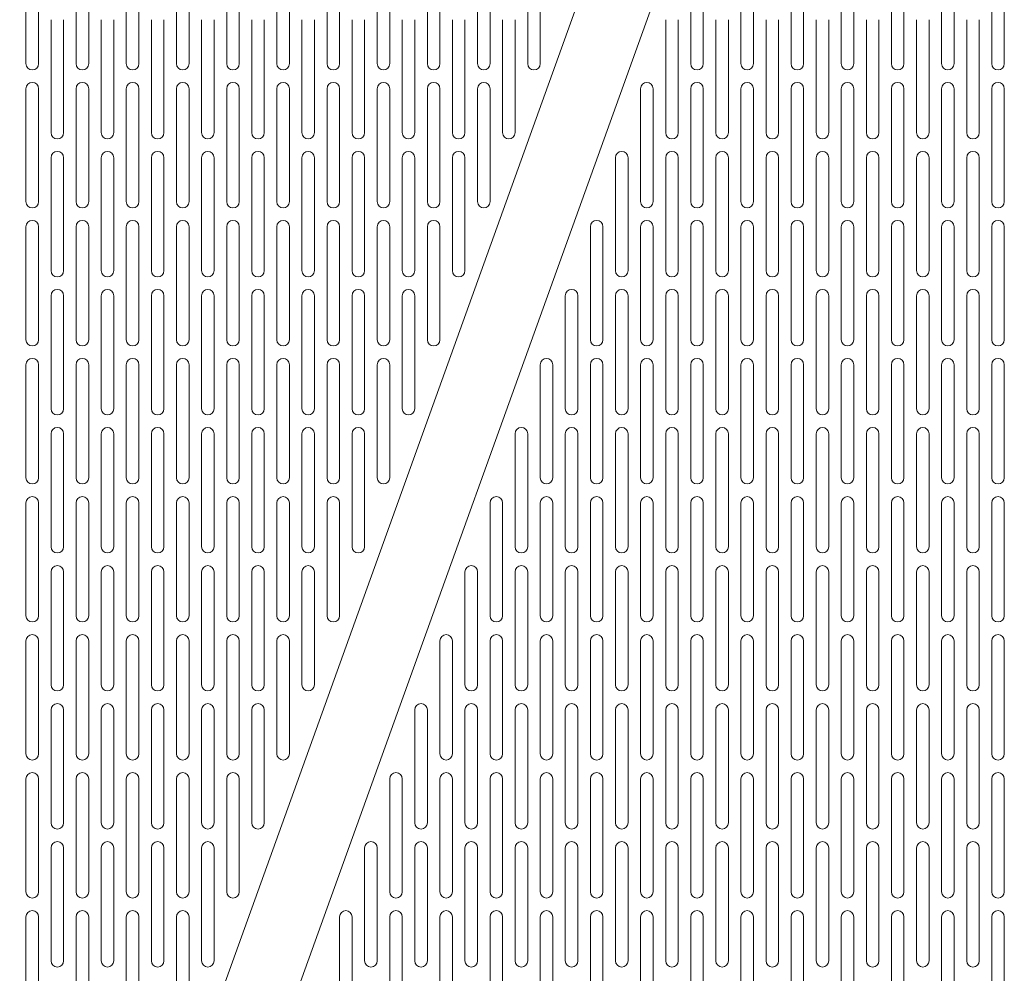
# Model space of a CAD drawing. Header units: millimetres. Extents: x 76.8 to 126.8, y 118.2 to 168.2.
# Tile 5 of 9: x 95.1 to 110.8, y 135.5 to 150.7. Entities that reach past the tile are written whole.
import ezdxf

# ---------------------------------------------------------------- set-up
doc = ezdxf.new("R2010")
doc.units = ezdxf.units.MM

msp = doc.modelspace()

# ---------------------------------------------------------------- linework, layer by layer
at = {"color": 7, "linetype": 'Continuous', "lineweight": 15}
for p, q in [((94.03, 123.216), (108.43, 163.216)), ((109.63, 163.216), (95.23, 123.216)), ((95.23, 151.816), (95.23, 150.016)), ((95.43, 150.016), (95.43, 151.816)), ((96.03, 151.816), (96.03, 150.016)), ((96.23, 150.016), (96.23, 151.816)), ((96.83, 151.816), (96.83, 150.016)), ((97.03, 150.016), (97.03, 151.816)), ((97.63, 151.816), (97.63, 150.016)), ((97.83, 150.016), (97.83, 151.816)), ((98.43, 151.816), (98.43, 150.016)), ((98.63, 150.016), (98.63, 151.816)), ((99.23, 151.816), (99.23, 150.016)), ((99.43, 150.016), (99.43, 151.816)), ((100.03, 151.816), (100.03, 150.016)), ((100.23, 150.016), (100.23, 151.816)), ((100.83, 151.816), (100.83, 150.016)), ((101.03, 150.016), (101.03, 151.816)), ((101.63, 151.816), (101.63, 150.016)), ((101.83, 150.016), (101.83, 151.816)), ((102.43, 151.816), (102.43, 150.016)), ((102.63, 150.016), (102.63, 151.816)), ((103.23, 151.816), (103.23, 150.016)), ((103.43, 150.016), (103.43, 151.816)), ((105.83, 151.816), (105.83, 150.016)), ((106.03, 150.016), (106.03, 151.816)), ((106.63, 151.816), (106.63, 150.016)), ((106.83, 150.016), (106.83, 151.816)), ((107.43, 151.816), (107.43, 150.016)), ((107.63, 150.016), (107.63, 151.816)), ((108.23, 151.816), (108.23, 150.016)), ((108.43, 150.016), (108.43, 151.816)), ((109.03, 151.816), (109.03, 150.016)), ((109.23, 150.016), (109.23, 151.816)), ((109.83, 151.816), (109.83, 150.016)), ((110.03, 150.016), (110.03, 151.816)), ((110.63, 151.816), (110.63, 150.016)), ((110.83, 150.016), (110.83, 151.816)), ((95.63, 150.716), (95.63, 148.916)), ((95.83, 148.916), (95.83, 150.716)), ((96.43, 150.716), (96.43, 148.916)), ((96.63, 148.916), (96.63, 150.716)), ((97.23, 150.716), (97.23, 148.916)), ((97.43, 148.916), (97.43, 150.716)), ((98.03, 150.716), (98.03, 148.916)), ((98.23, 148.916), (98.23, 150.716)), ((98.83, 150.716), (98.83, 148.916)), ((99.03, 148.916), (99.03, 150.716)), ((99.63, 150.716), (99.63, 148.916)), ((99.83, 148.916), (99.83, 150.716)), ((100.43, 150.716), (100.43, 148.916)), ((100.63, 148.916), (100.63, 150.716)), ((101.23, 150.716), (101.23, 148.916)), ((101.43, 148.916), (101.43, 150.716)), ((102.03, 150.716), (102.03, 148.916)), ((102.23, 148.916), (102.23, 150.716)), ((102.83, 150.716), (102.83, 148.916)), ((103.03, 148.916), (103.03, 150.716)), ((105.43, 150.716), (105.43, 148.916)), ((105.63, 148.916), (105.63, 150.716)), ((106.23, 150.716), (106.23, 148.916)), ((106.43, 148.916), (106.43, 150.716)), ((107.03, 150.716), (107.03, 148.916)), ((107.23, 148.916), (107.23, 150.716)), ((107.83, 150.716), (107.83, 148.916)), ((108.03, 148.916), (108.03, 150.716)), ((108.63, 150.716), (108.63, 148.916)), ((108.83, 148.916), (108.83, 150.716)), ((109.43, 150.716), (109.43, 148.916)), ((109.63, 148.916), (109.63, 150.716)), ((110.23, 150.716), (110.23, 148.916)), ((110.43, 148.916), (110.43, 150.716)), ((95.23, 149.616), (95.23, 147.816)), ((95.43, 147.816), (95.43, 149.616)), ((96.03, 149.616), (96.03, 147.816)), ((96.23, 147.816), (96.23, 149.616)), ((96.83, 149.616), (96.83, 147.816)), ((97.03, 147.816), (97.03, 149.616)), ((97.63, 149.616), (97.63, 147.816)), ((97.83, 147.816), (97.83, 149.616)), ((98.43, 149.616), (98.43, 147.816)), ((98.63, 147.816), (98.63, 149.616)), ((99.23, 149.616), (99.23, 147.816)), ((99.43, 147.816), (99.43, 149.616)), ((100.03, 149.616), (100.03, 147.816)), ((100.23, 147.816), (100.23, 149.616)), ((100.83, 149.616), (100.83, 147.816)), ((101.03, 147.816), (101.03, 149.616)), ((101.63, 149.616), (101.63, 147.816)), ((101.83, 147.816), (101.83, 149.616)), ((102.43, 149.616), (102.43, 147.816)), ((102.63, 147.816), (102.63, 149.616)), ((105.03, 149.616), (105.03, 147.816)), ((105.23, 147.816), (105.23, 149.616)), ((105.83, 149.616), (105.83, 147.816)), ((106.03, 147.816), (106.03, 149.616)), ((106.63, 149.616), (106.63, 147.816)), ((106.83, 147.816), (106.83, 149.616)), ((107.43, 149.616), (107.43, 147.816)), ((107.63, 147.816), (107.63, 149.616)), ((108.23, 149.616), (108.23, 147.816)), ((108.43, 147.816), (108.43, 149.616)), ((109.03, 149.616), (109.03, 147.816)), ((109.23, 147.816), (109.23, 149.616)), ((109.83, 149.616), (109.83, 147.816)), ((110.03, 147.816), (110.03, 149.616)), ((110.63, 149.616), (110.63, 147.816)), ((110.83, 147.816), (110.83, 149.616)), ((95.63, 148.516), (95.63, 146.716)), ((95.83, 146.716), (95.83, 148.516)), ((96.43, 148.516), (96.43, 146.716)), ((96.63, 146.716), (96.63, 148.516)), ((97.23, 148.516), (97.23, 146.716)), ((97.43, 146.716), (97.43, 148.516)), ((98.03, 148.516), (98.03, 146.716)), ((98.23, 146.716), (98.23, 148.516)), ((98.83, 148.516), (98.83, 146.716)), ((99.03, 146.716), (99.03, 148.516)), ((99.63, 148.516), (99.63, 146.716)), ((99.83, 146.716), (99.83, 148.516)), ((100.43, 148.516), (100.43, 146.716)), ((100.63, 146.716), (100.63, 148.516)), ((101.23, 148.516), (101.23, 146.716)), ((101.43, 146.716), (101.43, 148.516)), ((102.03, 148.516), (102.03, 146.716)), ((102.23, 146.716), (102.23, 148.516)), ((104.63, 148.516), (104.63, 146.716)), ((104.83, 146.716), (104.83, 148.516)), ((105.43, 148.516), (105.43, 146.716)), ((105.63, 146.716), (105.63, 148.516)), ((106.23, 148.516), (106.23, 146.716)), ((106.43, 146.716), (106.43, 148.516)), ((107.03, 148.516), (107.03, 146.716)), ((107.23, 146.716), (107.23, 148.516)), ((107.83, 148.516), (107.83, 146.716)), ((108.03, 146.716), (108.03, 148.516)), ((108.63, 148.516), (108.63, 146.716)), ((108.83, 146.716), (108.83, 148.516)), ((109.43, 148.516), (109.43, 146.716)), ((109.63, 146.716), (109.63, 148.516)), ((110.23, 148.516), (110.23, 146.716)), ((110.43, 146.716), (110.43, 148.516)), ((95.23, 147.416), (95.23, 145.616)), ((95.43, 145.616), (95.43, 147.416)), ((96.03, 147.416), (96.03, 145.616)), ((96.23, 145.616), (96.23, 147.416)), ((96.83, 147.416), (96.83, 145.616)), ((97.03, 145.616), (97.03, 147.416)), ((97.63, 147.416), (97.63, 145.616)), ((97.83, 145.616), (97.83, 147.416)), ((98.43, 147.416), (98.43, 145.616)), ((98.63, 145.616), (98.63, 147.416)), ((99.23, 147.416), (99.23, 145.616)), ((99.43, 145.616), (99.43, 147.416)), ((100.03, 147.416), (100.03, 145.616)), ((100.23, 145.616), (100.23, 147.416)), ((100.83, 147.416), (100.83, 145.616)), ((101.03, 145.616), (101.03, 147.416)), ((101.63, 147.416), (101.63, 145.616)), ((101.83, 145.616), (101.83, 147.416)), ((104.23, 147.416), (104.23, 145.616)), ((104.43, 145.616), (104.43, 147.416)), ((105.03, 147.416), (105.03, 145.616)), ((105.23, 145.616), (105.23, 147.416)), ((105.83, 147.416), (105.83, 145.616)), ((106.03, 145.616), (106.03, 147.416)), ((106.63, 147.416), (106.63, 145.616)), ((106.83, 145.616), (106.83, 147.416)), ((107.43, 147.416), (107.43, 145.616)), ((107.63, 145.616), (107.63, 147.416)), ((108.23, 147.416), (108.23, 145.616)), ((108.43, 145.616), (108.43, 147.416)), ((109.03, 147.416), (109.03, 145.616)), ((109.23, 145.616), (109.23, 147.416)), ((109.83, 147.416), (109.83, 145.616)), ((110.03, 145.616), (110.03, 147.416)), ((110.63, 147.416), (110.63, 145.616)), ((110.83, 145.616), (110.83, 147.416)), ((95.63, 146.316), (95.63, 144.516)), ((95.83, 144.516), (95.83, 146.316)), ((96.43, 146.316), (96.43, 144.516)), ((96.63, 144.516), (96.63, 146.316)), ((97.23, 146.316), (97.23, 144.516)), ((97.43, 144.516), (97.43, 146.316)), ((98.03, 146.316), (98.03, 144.516)), ((98.23, 144.516), (98.23, 146.316)), ((98.83, 146.316), (98.83, 144.516)), ((99.03, 144.516), (99.03, 146.316)), ((99.63, 146.316), (99.63, 144.516)), ((99.83, 144.516), (99.83, 146.316)), ((100.43, 146.316), (100.43, 144.516)), ((100.63, 144.516), (100.63, 146.316)), ((101.23, 146.316), (101.23, 144.516)), ((101.43, 144.516), (101.43, 146.316)), ((103.83, 146.316), (103.83, 144.516)), ((104.03, 144.516), (104.03, 146.316)), ((104.63, 146.316), (104.63, 144.516)), ((104.83, 144.516), (104.83, 146.316)), ((105.43, 146.316), (105.43, 144.516)), ((105.63, 144.516), (105.63, 146.316)), ((106.23, 146.316), (106.23, 144.516)), ((106.43, 144.516), (106.43, 146.316)), ((107.03, 146.316), (107.03, 144.516)), ((107.23, 144.516), (107.23, 146.316)), ((107.83, 146.316), (107.83, 144.516)), ((108.03, 144.516), (108.03, 146.316)), ((108.63, 146.316), (108.63, 144.516)), ((108.83, 144.516), (108.83, 146.316)), ((109.43, 146.316), (109.43, 144.516)), ((109.63, 144.516), (109.63, 146.316)), ((110.23, 146.316), (110.23, 144.516)), ((110.43, 144.516), (110.43, 146.316)), ((95.23, 145.216), (95.23, 143.416)), ((95.43, 143.416), (95.43, 145.216)), ((96.03, 145.216), (96.03, 143.416)), ((96.23, 143.416), (96.23, 145.216)), ((96.83, 145.216), (96.83, 143.416)), ((97.03, 143.416), (97.03, 145.216)), ((97.63, 145.216), (97.63, 143.416)), ((97.83, 143.416), (97.83, 145.216)), ((98.43, 145.216), (98.43, 143.416)), ((98.63, 143.416), (98.63, 145.216)), ((99.23, 145.216), (99.23, 143.416)), ((99.43, 143.416), (99.43, 145.216)), ((100.03, 145.216), (100.03, 143.416)), ((100.23, 143.416), (100.23, 145.216)), ((100.83, 145.216), (100.83, 143.416)), ((101.03, 143.416), (101.03, 145.216)), ((103.43, 145.216), (103.43, 143.416)), ((103.63, 143.416), (103.63, 145.216)), ((104.23, 145.216), (104.23, 143.416)), ((104.43, 143.416), (104.43, 145.216)), ((105.03, 145.216), (105.03, 143.416)), ((105.23, 143.416), (105.23, 145.216)), ((105.83, 145.216), (105.83, 143.416)), ((106.03, 143.416), (106.03, 145.216)), ((106.63, 145.216), (106.63, 143.416)), ((106.83, 143.416), (106.83, 145.216)), ((107.43, 145.216), (107.43, 143.416)), ((107.63, 143.416), (107.63, 145.216)), ((108.23, 145.216), (108.23, 143.416)), ((108.43, 143.416), (108.43, 145.216)), ((109.03, 145.216), (109.03, 143.416)), ((109.23, 143.416), (109.23, 145.216)), ((109.83, 145.216), (109.83, 143.416)), ((110.03, 143.416), (110.03, 145.216)), ((110.63, 145.216), (110.63, 143.416)), ((110.83, 143.416), (110.83, 145.216)), ((95.63, 144.116), (95.63, 142.316)), ((95.83, 142.316), (95.83, 144.116)), ((96.43, 144.116), (96.43, 142.316)), ((96.63, 142.316), (96.63, 144.116)), ((97.23, 144.116), (97.23, 142.316)), ((97.43, 142.316), (97.43, 144.116)), ((98.03, 144.116), (98.03, 142.316)), ((98.23, 142.316), (98.23, 144.116)), ((98.83, 144.116), (98.83, 142.316)), ((99.03, 142.316), (99.03, 144.116)), ((99.63, 144.116), (99.63, 142.316)), ((99.83, 142.316), (99.83, 144.116)), ((100.43, 144.116), (100.43, 142.316)), ((100.63, 142.316), (100.63, 144.116)), ((103.03, 144.116), (103.03, 142.316)), ((103.23, 142.316), (103.23, 144.116)), ((103.83, 144.116), (103.83, 142.316)), ((104.03, 142.316), (104.03, 144.116)), ((104.63, 144.116), (104.63, 142.316)), ((104.83, 142.316), (104.83, 144.116)), ((105.43, 144.116), (105.43, 142.316)), ((105.63, 142.316), (105.63, 144.116)), ((106.23, 144.116), (106.23, 142.316)), ((106.43, 142.316), (106.43, 144.116)), ((107.03, 144.116), (107.03, 142.316)), ((107.23, 142.316), (107.23, 144.116)), ((107.83, 144.116), (107.83, 142.316)), ((108.03, 142.316), (108.03, 144.116)), ((108.63, 144.116), (108.63, 142.316)), ((108.83, 142.316), (108.83, 144.116)), ((109.43, 144.116), (109.43, 142.316)), ((109.63, 142.316), (109.63, 144.116)), ((110.23, 144.116), (110.23, 142.316)), ((110.43, 142.316), (110.43, 144.116)), ((95.23, 143.016), (95.23, 141.216)), ((95.43, 141.216), (95.43, 143.016)), ((96.03, 143.016), (96.03, 141.216)), ((96.23, 141.216), (96.23, 143.016)), ((96.83, 143.016), (96.83, 141.216)), ((97.03, 141.216), (97.03, 143.016)), ((97.63, 143.016), (97.63, 141.216)), ((97.83, 141.216), (97.83, 143.016)), ((98.43, 143.016), (98.43, 141.216)), ((98.63, 141.216), (98.63, 143.016)), ((99.23, 143.016), (99.23, 141.216)), ((99.43, 141.216), (99.43, 143.016)), ((100.03, 143.016), (100.03, 141.216)), ((100.23, 141.216), (100.23, 143.016)), ((102.63, 143.016), (102.63, 141.216)), ((102.83, 141.216), (102.83, 143.016)), ((103.43, 143.016), (103.43, 141.216)), ((103.63, 141.216), (103.63, 143.016)), ((104.23, 143.016), (104.23, 141.216)), ((104.43, 141.216), (104.43, 143.016)), ((105.03, 143.016), (105.03, 141.216)), ((105.23, 141.216), (105.23, 143.016)), ((105.83, 143.016), (105.83, 141.216)), ((106.03, 141.216), (106.03, 143.016)), ((106.63, 143.016), (106.63, 141.216)), ((106.83, 141.216), (106.83, 143.016)), ((107.43, 143.016), (107.43, 141.216)), ((107.63, 141.216), (107.63, 143.016)), ((108.23, 143.016), (108.23, 141.216)), ((108.43, 141.216), (108.43, 143.016)), ((109.03, 143.016), (109.03, 141.216)), ((109.23, 141.216), (109.23, 143.016)), ((109.83, 143.016), (109.83, 141.216)), ((110.03, 141.216), (110.03, 143.016)), ((110.63, 143.016), (110.63, 141.216)), ((110.83, 141.216), (110.83, 143.016)), ((95.63, 141.916), (95.63, 140.116)), ((95.83, 140.116), (95.83, 141.916)), ((96.43, 141.916), (96.43, 140.116)), ((96.63, 140.116), (96.63, 141.916)), ((97.23, 141.916), (97.23, 140.116)), ((97.43, 140.116), (97.43, 141.916)), ((98.03, 141.916), (98.03, 140.116)), ((98.23, 140.116), (98.23, 141.916)), ((98.83, 141.916), (98.83, 140.116)), ((99.03, 140.116), (99.03, 141.916)), ((99.63, 141.916), (99.63, 140.116)), ((99.83, 140.116), (99.83, 141.916)), ((102.23, 141.916), (102.23, 140.116)), ((102.43, 140.116), (102.43, 141.916)), ((103.03, 141.916), (103.03, 140.116)), ((103.23, 140.116), (103.23, 141.916)), ((103.83, 141.916), (103.83, 140.116)), ((104.03, 140.116), (104.03, 141.916)), ((104.63, 141.916), (104.63, 140.116)), ((104.83, 140.116), (104.83, 141.916)), ((105.43, 141.916), (105.43, 140.116)), ((105.63, 140.116), (105.63, 141.916)), ((106.23, 141.916), (106.23, 140.116)), ((106.43, 140.116), (106.43, 141.916)), ((107.03, 141.916), (107.03, 140.116)), ((107.23, 140.116), (107.23, 141.916)), ((107.83, 141.916), (107.83, 140.116)), ((108.03, 140.116), (108.03, 141.916)), ((108.63, 141.916), (108.63, 140.116)), ((108.83, 140.116), (108.83, 141.916)), ((109.43, 141.916), (109.43, 140.116)), ((109.63, 140.116), (109.63, 141.916)), ((110.23, 141.916), (110.23, 140.116)), ((110.43, 140.116), (110.43, 141.916)), ((95.23, 140.816), (95.23, 139.016)), ((95.43, 139.016), (95.43, 140.816)), ((96.03, 140.816), (96.03, 139.016)), ((96.23, 139.016), (96.23, 140.816)), ((96.83, 140.816), (96.83, 139.016)), ((97.03, 139.016), (97.03, 140.816)), ((97.63, 140.816), (97.63, 139.016)), ((97.83, 139.016), (97.83, 140.816)), ((98.43, 140.816), (98.43, 139.016)), ((98.63, 139.016), (98.63, 140.816)), ((99.23, 140.816), (99.23, 139.016)), ((99.43, 139.016), (99.43, 140.816)), ((101.83, 140.816), (101.83, 139.016)), ((102.03, 139.016), (102.03, 140.816)), ((102.63, 140.816), (102.63, 139.016)), ((102.83, 139.016), (102.83, 140.816)), ((103.43, 140.816), (103.43, 139.016)), ((103.63, 139.016), (103.63, 140.816)), ((104.23, 140.816), (104.23, 139.016)), ((104.43, 139.016), (104.43, 140.816)), ((105.03, 140.816), (105.03, 139.016)), ((105.23, 139.016), (105.23, 140.816)), ((105.83, 140.816), (105.83, 139.016)), ((106.03, 139.016), (106.03, 140.816)), ((106.63, 140.816), (106.63, 139.016)), ((106.83, 139.016), (106.83, 140.816)), ((107.43, 140.816), (107.43, 139.016)), ((107.63, 139.016), (107.63, 140.816)), ((108.23, 140.816), (108.23, 139.016)), ((108.43, 139.016), (108.43, 140.816)), ((109.03, 140.816), (109.03, 139.016)), ((109.23, 139.016), (109.23, 140.816)), ((109.83, 140.816), (109.83, 139.016)), ((110.03, 139.016), (110.03, 140.816)), ((110.63, 140.816), (110.63, 139.016)), ((110.83, 139.016), (110.83, 140.816)), ((95.63, 139.716), (95.63, 137.916)), ((95.83, 137.916), (95.83, 139.716)), ((96.43, 139.716), (96.43, 137.916)), ((96.63, 137.916), (96.63, 139.716)), ((97.23, 139.716), (97.23, 137.916)), ((97.43, 137.916), (97.43, 139.716)), ((98.03, 139.716), (98.03, 137.916)), ((98.23, 137.916), (98.23, 139.716)), ((98.83, 139.716), (98.83, 137.916)), ((99.03, 137.916), (99.03, 139.716)), ((101.43, 139.716), (101.43, 137.916)), ((101.63, 137.916), (101.63, 139.716)), ((102.23, 139.716), (102.23, 137.916)), ((102.43, 137.916), (102.43, 139.716)), ((103.03, 139.716), (103.03, 137.916)), ((103.23, 137.916), (103.23, 139.716)), ((103.83, 139.716), (103.83, 137.916)), ((104.03, 137.916), (104.03, 139.716)), ((104.63, 139.716), (104.63, 137.916)), ((104.83, 137.916), (104.83, 139.716)), ((105.43, 139.716), (105.43, 137.916)), ((105.63, 137.916), (105.63, 139.716)), ((106.23, 139.716), (106.23, 137.916)), ((106.43, 137.916), (106.43, 139.716)), ((107.03, 139.716), (107.03, 137.916)), ((107.23, 137.916), (107.23, 139.716)), ((107.83, 139.716), (107.83, 137.916)), ((108.03, 137.916), (108.03, 139.716)), ((108.63, 139.716), (108.63, 137.916)), ((108.83, 137.916), (108.83, 139.716)), ((109.43, 139.716), (109.43, 137.916)), ((109.63, 137.916), (109.63, 139.716)), ((110.23, 139.716), (110.23, 137.916)), ((110.43, 137.916), (110.43, 139.716)), ((95.23, 138.616), (95.23, 136.816)), ((95.43, 136.816), (95.43, 138.616)), ((96.03, 138.616), (96.03, 136.816)), ((96.23, 136.816), (96.23, 138.616)), ((96.83, 138.616), (96.83, 136.816)), ((97.03, 136.816), (97.03, 138.616)), ((97.63, 138.616), (97.63, 136.816)), ((97.83, 136.816), (97.83, 138.616)), ((98.43, 138.616), (98.43, 136.816)), ((98.63, 136.816), (98.63, 138.616)), ((101.03, 138.616), (101.03, 136.816)), ((101.23, 136.816), (101.23, 138.616)), ((101.83, 138.616), (101.83, 136.816)), ((102.03, 136.816), (102.03, 138.616)), ((102.63, 138.616), (102.63, 136.816)), ((102.83, 136.816), (102.83, 138.616)), ((103.43, 138.616), (103.43, 136.816)), ((103.63, 136.816), (103.63, 138.616)), ((104.23, 138.616), (104.23, 136.816)), ((104.43, 136.816), (104.43, 138.616)), ((105.03, 138.616), (105.03, 136.816)), ((105.23, 136.816), (105.23, 138.616)), ((105.83, 138.616), (105.83, 136.816)), ((106.03, 136.816), (106.03, 138.616)), ((106.63, 138.616), (106.63, 136.816)), ((106.83, 136.816), (106.83, 138.616)), ((107.43, 138.616), (107.43, 136.816)), ((107.63, 136.816), (107.63, 138.616)), ((108.23, 138.616), (108.23, 136.816)), ((108.43, 136.816), (108.43, 138.616)), ((109.03, 138.616), (109.03, 136.816)), ((109.23, 136.816), (109.23, 138.616)), ((109.83, 138.616), (109.83, 136.816)), ((110.03, 136.816), (110.03, 138.616)), ((110.63, 138.616), (110.63, 136.816)), ((110.83, 136.816), (110.83, 138.616)), ((95.63, 137.516), (95.63, 135.716)), ((95.83, 135.716), (95.83, 137.516)), ((96.43, 137.516), (96.43, 135.716)), ((96.63, 135.716), (96.63, 137.516)), ((97.23, 137.516), (97.23, 135.716)), ((97.43, 135.716), (97.43, 137.516)), ((98.03, 137.516), (98.03, 135.716)), ((98.23, 135.716), (98.23, 137.516)), ((100.63, 137.516), (100.63, 135.716)), ((100.83, 135.716), (100.83, 137.516)), ((101.43, 137.516), (101.43, 135.716)), ((101.63, 135.716), (101.63, 137.516)), ((102.23, 137.516), (102.23, 135.716)), ((102.43, 135.716), (102.43, 137.516)), ((103.03, 137.516), (103.03, 135.716)), ((103.23, 135.716), (103.23, 137.516)), ((103.83, 137.516), (103.83, 135.716)), ((104.03, 135.716), (104.03, 137.516)), ((104.63, 137.516), (104.63, 135.716)), ((104.83, 135.716), (104.83, 137.516)), ((105.43, 137.516), (105.43, 135.716)), ((105.63, 135.716), (105.63, 137.516)), ((106.23, 137.516), (106.23, 135.716)), ((106.43, 135.716), (106.43, 137.516)), ((107.03, 137.516), (107.03, 135.716)), ((107.23, 135.716), (107.23, 137.516)), ((107.83, 137.516), (107.83, 135.716)), ((108.03, 135.716), (108.03, 137.516)), ((108.63, 137.516), (108.63, 135.716)), ((108.83, 135.716), (108.83, 137.516)), ((109.43, 137.516), (109.43, 135.716)), ((109.63, 135.716), (109.63, 137.516)), ((110.23, 137.516), (110.23, 135.716)), ((110.43, 135.716), (110.43, 137.516)), ((95.23, 136.416), (95.23, 134.616)), ((95.43, 134.616), (95.43, 136.416)), ((96.03, 136.416), (96.03, 134.616)), ((96.23, 134.616), (96.23, 136.416)), ((96.83, 136.416), (96.83, 134.616)), ((97.03, 134.616), (97.03, 136.416)), ((97.63, 136.416), (97.63, 134.616)), ((97.83, 134.616), (97.83, 136.416)), ((100.23, 136.416), (100.23, 134.616)), ((100.43, 134.616), (100.43, 136.416)), ((101.03, 136.416), (101.03, 134.616)), ((101.23, 134.616), (101.23, 136.416)), ((101.83, 136.416), (101.83, 134.616)), ((102.03, 134.616), (102.03, 136.416)), ((102.63, 136.416), (102.63, 134.616)), ((102.83, 134.616), (102.83, 136.416)), ((103.43, 136.416), (103.43, 134.616)), ((103.63, 134.616), (103.63, 136.416)), ((104.23, 136.416), (104.23, 134.616)), ((104.43, 134.616), (104.43, 136.416)), ((105.03, 136.416), (105.03, 134.616)), ((105.23, 134.616), (105.23, 136.416)), ((105.83, 136.416), (105.83, 134.616)), ((106.03, 134.616), (106.03, 136.416)), ((106.63, 136.416), (106.63, 134.616)), ((106.83, 134.616), (106.83, 136.416)), ((107.43, 136.416), (107.43, 134.616)), ((107.63, 134.616), (107.63, 136.416)), ((108.23, 136.416), (108.23, 134.616)), ((108.43, 134.616), (108.43, 136.416)), ((109.03, 136.416), (109.03, 134.616)), ((109.23, 134.616), (109.23, 136.416)), ((109.83, 136.416), (109.83, 134.616)), ((110.03, 134.616), (110.03, 136.416)), ((110.63, 136.416), (110.63, 134.616)), ((110.83, 134.616), (110.83, 136.416))]:
    msp.add_line(p, q, dxfattribs=at)
for centre, start, end in [((95.33, 150.016), 180, 0), ((96.13, 150.016), 180, 0), ((96.93, 150.016), 180, 0), ((97.73, 150.016), 180, 0), ((98.53, 150.016), 180, 0), ((99.33, 150.016), 180, 0), ((100.13, 150.016), 180, 0), ((100.93, 150.016), 180, 0), ((101.73, 150.016), 180, 0), ((102.53, 150.016), 180, 0), ((103.33, 150.016), 180, 0), ((105.93, 150.016), 180, 0), ((106.73, 150.016), 180, 0), ((107.53, 150.016), 180, 0), ((108.33, 150.016), 180, 0), ((109.13, 150.016), 180, 0), ((109.93, 150.016), 180, 0), ((110.73, 150.016), 180, 0), ((95.33, 149.616), 0, 180), ((96.13, 149.616), 0, 180), ((96.93, 149.616), 0, 180), ((97.73, 149.616), 0, 180), ((98.53, 149.616), 0, 180), ((99.33, 149.616), 0, 180), ((100.13, 149.616), 0, 180), ((100.93, 149.616), 0, 180), ((101.73, 149.616), 0, 180), ((102.53, 149.616), 0, 180), ((105.13, 149.616), 0, 180), ((105.93, 149.616), 0, 180), ((106.73, 149.616), 0, 180), ((107.53, 149.616), 0, 180), ((108.33, 149.616), 0, 180), ((109.13, 149.616), 0, 180), ((109.93, 149.616), 0, 180), ((110.73, 149.616), 0, 180), ((95.73, 148.916), 180, 0), ((96.53, 148.916), 180, 0), ((97.33, 148.916), 180, 0), ((98.13, 148.916), 180, 0), ((98.93, 148.916), 180, 0), ((99.73, 148.916), 180, 0), ((100.53, 148.916), 180, 0), ((101.33, 148.916), 180, 0), ((102.13, 148.916), 180, 0), ((102.93, 148.916), 180, 0), ((105.53, 148.916), 180, 0), ((106.33, 148.916), 180, 0), ((107.13, 148.916), 180, 0), ((107.93, 148.916), 180, 0), ((108.73, 148.916), 180, 0), ((109.53, 148.916), 180, 0), ((110.33, 148.916), 180, 0), ((95.73, 148.516), 0, 180), ((96.53, 148.516), 0, 180), ((97.33, 148.516), 0, 180), ((98.13, 148.516), 0, 180), ((98.93, 148.516), 0, 180), ((99.73, 148.516), 0, 180), ((100.53, 148.516), 0, 180), ((101.33, 148.516), 0, 180), ((102.13, 148.516), 0, 180), ((104.73, 148.516), 0, 180), ((105.53, 148.516), 0, 180), ((106.33, 148.516), 0, 180), ((107.13, 148.516), 0, 180), ((107.93, 148.516), 0, 180), ((108.73, 148.516), 0, 180), ((109.53, 148.516), 0, 180), ((110.33, 148.516), 0, 180), ((95.33, 147.816), 180, 0), ((96.13, 147.816), 180, 0), ((96.93, 147.816), 180, 0), ((97.73, 147.816), 180, 0), ((98.53, 147.816), 180, 0), ((99.33, 147.816), 180, 0), ((100.13, 147.816), 180, 0), ((100.93, 147.816), 180, 0), ((101.73, 147.816), 180, 0), ((102.53, 147.816), 180, 0), ((105.13, 147.816), 180, 0), ((105.93, 147.816), 180, 0), ((106.73, 147.816), 180, 0), ((107.53, 147.816), 180, 0), ((108.33, 147.816), 180, 0), ((109.13, 147.816), 180, 0), ((109.93, 147.816), 180, 0), ((110.73, 147.816), 180, 0), ((95.33, 147.416), 0, 180), ((96.13, 147.416), 0, 180), ((96.93, 147.416), 0, 180), ((97.73, 147.416), 0, 180), ((98.53, 147.416), 0, 180), ((99.33, 147.416), 0, 180), ((100.13, 147.416), 0, 180), ((100.93, 147.416), 0, 180), ((101.73, 147.416), 0, 180), ((104.33, 147.416), 0, 180), ((105.13, 147.416), 0, 180), ((105.93, 147.416), 0, 180), ((106.73, 147.416), 0, 180), ((107.53, 147.416), 0, 180), ((108.33, 147.416), 0, 180), ((109.13, 147.416), 0, 180), ((109.93, 147.416), 0, 180), ((110.73, 147.416), 0, 180), ((95.73, 146.716), 180, 0), ((96.53, 146.716), 180, 0), ((97.33, 146.716), 180, 0), ((98.13, 146.716), 180, 0), ((98.93, 146.716), 180, 0), ((99.73, 146.716), 180, 0), ((100.53, 146.716), 180, 0), ((101.33, 146.716), 180, 0), ((102.13, 146.716), 180, 0), ((104.73, 146.716), 180, 0), ((105.53, 146.716), 180, 0), ((106.33, 146.716), 180, 0), ((107.13, 146.716), 180, 0), ((107.93, 146.716), 180, 0), ((108.73, 146.716), 180, 0), ((109.53, 146.716), 180, 0), ((110.33, 146.716), 180, 0), ((95.73, 146.316), 0, 180), ((96.53, 146.316), 0, 180), ((97.33, 146.316), 0, 180), ((98.13, 146.316), 0, 180), ((98.93, 146.316), 0, 180), ((99.73, 146.316), 0, 180), ((100.53, 146.316), 0, 180), ((101.33, 146.316), 0, 180), ((103.93, 146.316), 0, 180), ((104.73, 146.316), 0, 180), ((105.53, 146.316), 0, 180), ((106.33, 146.316), 0, 180), ((107.13, 146.316), 0, 180), ((107.93, 146.316), 0, 180), ((108.73, 146.316), 0, 180), ((109.53, 146.316), 0, 180), ((110.33, 146.316), 0, 180), ((95.33, 145.616), 180, 0), ((96.13, 145.616), 180, 0), ((96.93, 145.616), 180, 0), ((97.73, 145.616), 180, 0), ((98.53, 145.616), 180, 0), ((99.33, 145.616), 180, 0), ((100.13, 145.616), 180, 0), ((100.93, 145.616), 180, 0), ((101.73, 145.616), 180, 0), ((104.33, 145.616), 180, 0), ((105.13, 145.616), 180, 0), ((105.93, 145.616), 180, 0), ((106.73, 145.616), 180, 0), ((107.53, 145.616), 180, 0), ((108.33, 145.616), 180, 0), ((109.13, 145.616), 180, 0), ((109.93, 145.616), 180, 0), ((110.73, 145.616), 180, 0), ((95.33, 145.216), 0, 180), ((96.13, 145.216), 0, 180), ((96.93, 145.216), 0, 180), ((97.73, 145.216), 0, 180), ((98.53, 145.216), 0, 180), ((99.33, 145.216), 0, 180), ((100.13, 145.216), 0, 180), ((100.93, 145.216), 0, 180), ((103.53, 145.216), 0, 180), ((104.33, 145.216), 0, 180), ((105.13, 145.216), 0, 180), ((105.93, 145.216), 0, 180), ((106.73, 145.216), 0, 180), ((107.53, 145.216), 0, 180), ((108.33, 145.216), 0, 180), ((109.13, 145.216), 0, 180), ((109.93, 145.216), 0, 180), ((110.73, 145.216), 0, 180), ((95.73, 144.516), 180, 0), ((96.53, 144.516), 180, 0), ((97.33, 144.516), 180, 0), ((98.13, 144.516), 180, 0), ((98.93, 144.516), 180, 0), ((99.73, 144.516), 180, 0), ((100.53, 144.516), 180, 0), ((101.33, 144.516), 180, 0), ((103.93, 144.516), 180, 0), ((104.73, 144.516), 180, 0), ((105.53, 144.516), 180, 0), ((106.33, 144.516), 180, 0), ((107.13, 144.516), 180, 0), ((107.93, 144.516), 180, 0), ((108.73, 144.516), 180, 0), ((109.53, 144.516), 180, 0), ((110.33, 144.516), 180, 0), ((95.73, 144.116), 0, 180), ((96.53, 144.116), 0, 180), ((97.33, 144.116), 0, 180), ((98.13, 144.116), 0, 180), ((98.93, 144.116), 0, 180), ((99.73, 144.116), 0, 180), ((100.53, 144.116), 0, 180), ((103.13, 144.116), 0, 180), ((103.93, 144.116), 0, 180), ((104.73, 144.116), 0, 180), ((105.53, 144.116), 0, 180), ((106.33, 144.116), 0, 180), ((107.13, 144.116), 0, 180), ((107.93, 144.116), 0, 180), ((108.73, 144.116), 0, 180), ((109.53, 144.116), 0, 180), ((110.33, 144.116), 0, 180), ((95.33, 143.416), 180, 0), ((96.13, 143.416), 180, 0), ((96.93, 143.416), 180, 0), ((97.73, 143.416), 180, 0), ((98.53, 143.416), 180, 0), ((99.33, 143.416), 180, 0), ((100.13, 143.416), 180, 0), ((100.93, 143.416), 180, 0), ((103.53, 143.416), 180, 0), ((104.33, 143.416), 180, 0), ((105.13, 143.416), 180, 0), ((105.93, 143.416), 180, 0), ((106.73, 143.416), 180, 0), ((107.53, 143.416), 180, 0), ((108.33, 143.416), 180, 0), ((109.13, 143.416), 180, 0), ((109.93, 143.416), 180, 0), ((110.73, 143.416), 180, 0), ((95.33, 143.016), 0, 180), ((96.13, 143.016), 0, 180), ((96.93, 143.016), 0, 180), ((97.73, 143.016), 0, 180), ((98.53, 143.016), 0, 180), ((99.33, 143.016), 0, 180), ((100.13, 143.016), 0, 180), ((102.73, 143.016), 0, 180), ((103.53, 143.016), 0, 180), ((104.33, 143.016), 0, 180), ((105.13, 143.016), 0, 180), ((105.93, 143.016), 0, 180), ((106.73, 143.016), 0, 180), ((107.53, 143.016), 0, 180), ((108.33, 143.016), 0, 180), ((109.13, 143.016), 0, 180), ((109.93, 143.016), 0, 180), ((110.73, 143.016), 0, 180), ((95.73, 142.316), 180, 0), ((96.53, 142.316), 180, 0), ((97.33, 142.316), 180, 0), ((98.13, 142.316), 180, 0), ((98.93, 142.316), 180, 0), ((99.73, 142.316), 180, 0), ((100.53, 142.316), 180, 0), ((103.13, 142.316), 180, 0), ((103.93, 142.316), 180, 0), ((104.73, 142.316), 180, 0), ((105.53, 142.316), 180, 0), ((106.33, 142.316), 180, 0), ((107.13, 142.316), 180, 0), ((107.93, 142.316), 180, 0), ((108.73, 142.316), 180, 0), ((109.53, 142.316), 180, 0), ((110.33, 142.316), 180, 0), ((95.73, 141.916), 0, 180), ((96.53, 141.916), 0, 180), ((97.33, 141.916), 0, 180), ((98.13, 141.916), 0, 180), ((98.93, 141.916), 0, 180), ((99.73, 141.916), 0, 180), ((102.33, 141.916), 0, 180), ((103.13, 141.916), 0, 180), ((103.93, 141.916), 0, 180), ((104.73, 141.916), 0, 180), ((105.53, 141.916), 0, 180), ((106.33, 141.916), 0, 180), ((107.13, 141.916), 0, 180), ((107.93, 141.916), 0, 180), ((108.73, 141.916), 0, 180), ((109.53, 141.916), 0, 180), ((110.33, 141.916), 0, 180), ((95.33, 141.216), 180, 0), ((96.13, 141.216), 180, 0), ((96.93, 141.216), 180, 0), ((97.73, 141.216), 180, 0), ((98.53, 141.216), 180, 0), ((99.33, 141.216), 180, 0), ((100.13, 141.216), 180, 0), ((102.73, 141.216), 180, 0), ((103.53, 141.216), 180, 0), ((104.33, 141.216), 180, 0), ((105.13, 141.216), 180, 0), ((105.93, 141.216), 180, 0), ((106.73, 141.216), 180, 0), ((107.53, 141.216), 180, 0), ((108.33, 141.216), 180, 0), ((109.13, 141.216), 180, 0), ((109.93, 141.216), 180, 0), ((110.73, 141.216), 180, 0), ((95.33, 140.816), 0, 180), ((96.13, 140.816), 0, 180), ((96.93, 140.816), 0, 180), ((97.73, 140.816), 0, 180), ((98.53, 140.816), 0, 180), ((99.33, 140.816), 0, 180), ((101.93, 140.816), 0, 180), ((102.73, 140.816), 0, 180), ((103.53, 140.816), 0, 180), ((104.33, 140.816), 0, 180), ((105.13, 140.816), 0, 180), ((105.93, 140.816), 0, 180), ((106.73, 140.816), 0, 180), ((107.53, 140.816), 0, 180), ((108.33, 140.816), 0, 180), ((109.13, 140.816), 0, 180), ((109.93, 140.816), 0, 180), ((110.73, 140.816), 0, 180), ((95.73, 140.116), 180, 0), ((96.53, 140.116), 180, 0), ((97.33, 140.116), 180, 0), ((98.13, 140.116), 180, 0), ((98.93, 140.116), 180, 0), ((99.73, 140.116), 180, 0), ((102.33, 140.116), 180, 0), ((103.13, 140.116), 180, 0), ((103.93, 140.116), 180, 0), ((104.73, 140.116), 180, 0), ((105.53, 140.116), 180, 0), ((106.33, 140.116), 180, 0), ((107.13, 140.116), 180, 0), ((107.93, 140.116), 180, 0), ((108.73, 140.116), 180, 0), ((109.53, 140.116), 180, 0), ((110.33, 140.116), 180, 0), ((95.73, 139.716), 0, 180), ((96.53, 139.716), 0, 180), ((97.33, 139.716), 0, 180), ((98.13, 139.716), 0, 180), ((98.93, 139.716), 0, 180), ((101.53, 139.716), 0, 180), ((102.33, 139.716), 0, 180), ((103.13, 139.716), 0, 180), ((103.93, 139.716), 0, 180), ((104.73, 139.716), 0, 180), ((105.53, 139.716), 0, 180), ((106.33, 139.716), 0, 180), ((107.13, 139.716), 0, 180), ((107.93, 139.716), 0, 180), ((108.73, 139.716), 0, 180), ((109.53, 139.716), 0, 180), ((110.33, 139.716), 0, 180), ((95.33, 139.016), 180, 0), ((96.13, 139.016), 180, 0), ((96.93, 139.016), 180, 0), ((97.73, 139.016), 180, 0), ((98.53, 139.016), 180, 0), ((99.33, 139.016), 180, 0), ((101.93, 139.016), 180, 0), ((102.73, 139.016), 180, 0), ((103.53, 139.016), 180, 0), ((104.33, 139.016), 180, 0), ((105.13, 139.016), 180, 0), ((105.93, 139.016), 180, 0), ((106.73, 139.016), 180, 0), ((107.53, 139.016), 180, 0), ((108.33, 139.016), 180, 0), ((109.13, 139.016), 180, 0), ((109.93, 139.016), 180, 0), ((110.73, 139.016), 180, 0), ((95.33, 138.616), 0, 180), ((96.13, 138.616), 0, 180), ((96.93, 138.616), 0, 180), ((97.73, 138.616), 0, 180), ((98.53, 138.616), 0, 180), ((101.13, 138.616), 0, 180), ((101.93, 138.616), 0, 180), ((102.73, 138.616), 0, 180), ((103.53, 138.616), 0, 180), ((104.33, 138.616), 0, 180), ((105.13, 138.616), 0, 180), ((105.93, 138.616), 0, 180), ((106.73, 138.616), 0, 180), ((107.53, 138.616), 0, 180), ((108.33, 138.616), 0, 180), ((109.13, 138.616), 0, 180), ((109.93, 138.616), 0, 180), ((110.73, 138.616), 0, 180), ((95.73, 137.916), 180, 0), ((96.53, 137.916), 180, 0), ((97.33, 137.916), 180, 0), ((98.13, 137.916), 180, 0), ((98.93, 137.916), 180, 0), ((101.53, 137.916), 180, 0), ((102.33, 137.916), 180, 0), ((103.13, 137.916), 180, 0), ((103.93, 137.916), 180, 0), ((104.73, 137.916), 180, 0), ((105.53, 137.916), 180, 0), ((106.33, 137.916), 180, 0), ((107.13, 137.916), 180, 0), ((107.93, 137.916), 180, 0), ((108.73, 137.916), 180, 0), ((109.53, 137.916), 180, 0), ((110.33, 137.916), 180, 0), ((95.73, 137.516), 0, 180), ((96.53, 137.516), 0, 180), ((97.33, 137.516), 0, 180), ((98.13, 137.516), 0, 180), ((100.73, 137.516), 0, 180), ((101.53, 137.516), 0, 180), ((102.33, 137.516), 0, 180), ((103.13, 137.516), 0, 180), ((103.93, 137.516), 0, 180), ((104.73, 137.516), 0, 180), ((105.53, 137.516), 0, 180), ((106.33, 137.516), 0, 180), ((107.13, 137.516), 0, 180), ((107.93, 137.516), 0, 180), ((108.73, 137.516), 0, 180), ((109.53, 137.516), 0, 180), ((110.33, 137.516), 0, 180), ((95.33, 136.816), 180, 0), ((96.13, 136.816), 180, 0), ((96.93, 136.816), 180, 0), ((97.73, 136.816), 180, 0), ((98.53, 136.816), 180, 0), ((101.13, 136.816), 180, 0), ((101.93, 136.816), 180, 0), ((102.73, 136.816), 180, 0), ((103.53, 136.816), 180, 0), ((104.33, 136.816), 180, 0), ((105.13, 136.816), 180, 0), ((105.93, 136.816), 180, 0), ((106.73, 136.816), 180, 0), ((107.53, 136.816), 180, 0), ((108.33, 136.816), 180, 0), ((109.13, 136.816), 180, 0), ((109.93, 136.816), 180, 0), ((110.73, 136.816), 180, 0), ((95.33, 136.416), 0, 180), ((96.13, 136.416), 0, 180), ((96.93, 136.416), 0, 180), ((97.73, 136.416), 0, 180), ((100.33, 136.416), 0, 180), ((101.13, 136.416), 0, 180), ((101.93, 136.416), 0, 180), ((102.73, 136.416), 0, 180), ((103.53, 136.416), 0, 180), ((104.33, 136.416), 0, 180), ((105.13, 136.416), 0, 180), ((105.93, 136.416), 0, 180), ((106.73, 136.416), 0, 180), ((107.53, 136.416), 0, 180), ((108.33, 136.416), 0, 180), ((109.13, 136.416), 0, 180), ((109.93, 136.416), 0, 180), ((110.73, 136.416), 0, 180), ((95.73, 135.716), 180, 0), ((96.53, 135.716), 180, 0), ((97.33, 135.716), 180, 0), ((98.13, 135.716), 180, 0), ((100.73, 135.716), 180, 0), ((101.53, 135.716), 180, 0), ((102.33, 135.716), 180, 0), ((103.13, 135.716), 180, 0), ((103.93, 135.716), 180, 0), ((104.73, 135.716), 180, 0), ((105.53, 135.716), 180, 0), ((106.33, 135.716), 180, 0), ((107.13, 135.716), 180, 0), ((107.93, 135.716), 180, 0), ((108.73, 135.716), 180, 0), ((109.53, 135.716), 180, 0), ((110.33, 135.716), 180, 0)]:
    msp.add_arc(centre, 0.1, start, end, dxfattribs=at)

doc.saveas('drawing.dxf')
